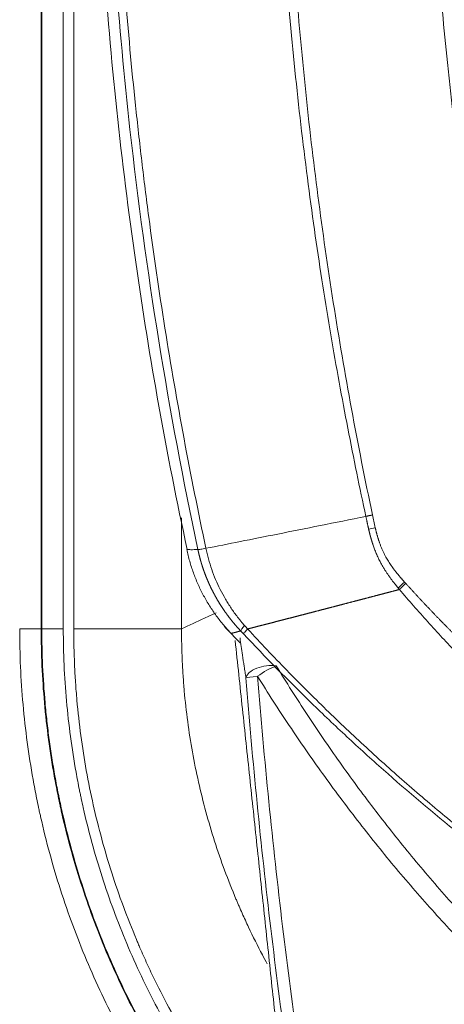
# Model space of a CAD drawing. Header units: millimetres. Extents: x 0 to 594, y 0 to 420.
# Tile 57 of 256: x 165.84 to 168.9, y 303.05 to 310.12. Entities that reach past the tile are written whole.
import ezdxf

# ---------------------------------------------------------------- set-up
doc = ezdxf.new("R2010")
doc.units = ezdxf.units.MM
doc.layers.add('1', color=7, linetype='Continuous', true_color=0xffffff)
doc.styles.add('Arial Unicode MS', font='txt')
doc.dimstyles.get("Standard").update_dxf_attribs({"dimtxt": 0.18, "dimasz": 0.18, "dimexe": 0.18, "dimexo": 0.0625, "dimgap": 0.09, "dimtad": 0, "dimtih": 1, "dimtoh": 1, "dimdec": 4, "dimzin": 0, "dimdsep": 46, "dimtxsty": 'Standard', "dimcen": 0.09, "dimadec": 0, "dimazin": 0, "dimtfac": 1, "dimtdec": 4, "dimtofl": 0, "dimtmove": 0, "dimatfit": 3, "dimfxl": 0, "dimtolj": 1, "dimtzin": 0, "dimarcsym": 0})

# ---------------------------------------------------------------- blocks, each defined once
blk = doc.blocks.new('_U7')
at = {"layer": '1', "color": 18, "lineweight": 13}
for p, q in [((142.2461, 334.5207), (158.2372, 334.5207)), ((156.2372, 334.5207), (156.2372, 246.0979)), ((142.2461, 295.1279), (158.2372, 295.1279)), ((156.2372, 246.0979), (161.2372, 246.0979))]:
    blk.add_line(p, q, dxfattribs=at)
at = {"layer": '1', "color": 18}
for points in [[(156.2372, 334.5207), (157.175, 331.0207), (155.2994, 331.0207)], [(156.2372, 295.1279), (155.2994, 298.6279), (157.175, 298.6279)]]:
    blk.add_solid(points, dxfattribs=at)
at = {"layer": '1', "color": 18, "linetype": 'Continuous', "lineweight": 13, "char_height": 2.5, "attachment_point": 7, "line_spacing_factor": 1.047437, "style": 'Arial Unicode MS'}
for s, insert in [('\\fArial Unicode MS|b0|i0;\\W1.0000;0.8', (162.8697, 244.2152)), ('\\fArial Unicode MS|b0|i0;\\W1.0000;CTRS', (169.9747, 244.2152)), ('\\fArial Unicode MS|b0|i0;\\W1.0000;FWD LIFTING POINTS ', (162.8697, 239.1709))]:
    blk.add_mtext(s, dxfattribs=dict(at, insert=insert))

msp = doc.modelspace()

# ---------------------------------------------------------------- linework, layer by layer
at = {"layer": '1', "color": 155, "linetype": 'Continuous', "lineweight": 13}
for p, q in [((166.2319, 305.7454), (166.2319, 336.6341)), ((165.9976, 334.1785), (165.9976, 305.7454)), ((166.0024, 305.7454), (166.0024, 334.1785)), ((166.1569, 334.1785), (166.1569, 305.7454)), ((167.0071, 306.5426), (167.0071, 305.7454)), ((165.8432, 305.7454), (165.9976, 305.7454)), ((165.9976, 305.7454), (166.0024, 305.7454)), ((166.0024, 305.7454), (166.1569, 305.7454)), ((167.0071, 305.7454), (166.2319, 305.7454))]:
    msp.add_line(p, q, dxfattribs=at)
for centre, major_axis, ratio, start_param, end_param in [((168.4645, 306.4888), (0.2433, 0.0573), 0.002018, 4.235202, 4.443626), ((168.6738, 306.0979), (0.1875, 0.1653), 0.123477, 1.804289, 2.073234), ((167.6134, 305.8993), (0.1811, 0.1723), 0.07967, 2.498492, 2.997856), ((167.6184, 305.4044), (-0.1481, -0.0236), 0.499684, 4.141909, 6.115442), ((167.6184, 305.4044), (0.1278, 0.0786), 0.241447, 0.849975, 1.944952), ((167.6184, 305.4044), (-0.1495, -0.0118), 0.03743, 5.154359, 6.137954)]:
    msp.add_ellipse(centre, major_axis=major_axis, ratio=ratio, start_param=start_param, end_param=end_param, dxfattribs=at)
at = {"layer": '1', "color": 155, "linetype": 'Continuous', "lineweight": 18}
for points, knots in [([(166.3694, 312.7632), (166.3686, 312.0312), (166.4192, 310.5671), (166.647, 308.4113), (166.9002, 307.0008), (167.0476, 306.3164)], [0, 0, 0, 0, 0.337563, 0.677154, 1, 1, 1, 1]), ([(168.3329, 306.5538), (168.1092, 306.5087), (167.696, 306.4258), (167.3395, 306.3551), (167.1826, 306.3242)], [0, 0, 0, 0, 0.514404, 1, 1, 1, 1]), ([(167.1826, 306.3242), (167.1754, 306.3229), (167.1686, 306.3217), (167.1563, 306.3196), (167.1507, 306.3186), (167.1409, 306.3171), (167.1367, 306.3165), (167.1298, 306.3156), (167.127, 306.3153), (167.1251, 306.3151)], [0, 0, 0, 0, 0.25, 0.25, 0.5, 0.5, 0.75, 0.75, 1, 1, 1, 1]), ([(168.5742, 306.0284), (168.5724, 306.0279), (168.5688, 306.0269), (168.5635, 306.0255), (168.5581, 306.0241), (168.5527, 306.0227), (168.5473, 306.0213), (168.5419, 306.0199), (168.5365, 306.0185), (168.5311, 306.017), (168.5257, 306.0156), (168.5203, 306.0142), (168.515, 306.0128), (168.5096, 306.0114), (168.5042, 306.01), (168.4988, 306.0086), (168.4934, 306.0072), (168.4881, 306.0058), (168.4827, 306.0043), (168.4773, 306.0029), (168.472, 306.0015), (168.4666, 306.0001), (168.4612, 305.9987), (168.4559, 305.9973), (168.4505, 305.9959), (168.4451, 305.9945), (168.4398, 305.9931), (168.4344, 305.9917), (168.4291, 305.9903), (168.4237, 305.9889), (168.4183, 305.9875), (168.413, 305.9861), (168.4076, 305.9847), (168.4023, 305.9833), (168.397, 305.9819), (168.3916, 305.9805), (168.3863, 305.9791), (168.3809, 305.9777), (168.3756, 305.9763), (168.3703, 305.9749), (168.3649, 305.9735), (168.3596, 305.9721), (168.3543, 305.9707), (168.3489, 305.9693), (168.3436, 305.9679), (168.3383, 305.9665), (168.333, 305.9652), (168.3277, 305.9638), (168.3224, 305.9624), (168.317, 305.961), (168.3117, 305.9596), (168.3064, 305.9582), (168.3011, 305.9568), (168.2958, 305.9554), (168.2905, 305.9541), (168.2852, 305.9527), (168.2799, 305.9513), (168.2747, 305.9499), (168.2694, 305.9485), (168.2641, 305.9471), (168.2588, 305.9458), (168.2535, 305.9444), (168.2483, 305.943), (168.243, 305.9416), (168.2377, 305.9403), (168.2324, 305.9389), (168.2272, 305.9375), (168.2219, 305.9361), (168.2167, 305.9348), (168.2114, 305.9334), (168.2062, 305.932), (168.2009, 305.9307), (168.1957, 305.9293), (168.1904, 305.9279), (168.1852, 305.9266), (168.18, 305.9252), (168.1747, 305.9238), (168.1695, 305.9225), (168.1643, 305.9211), (168.1591, 305.9197), (168.1538, 305.9184), (168.1486, 305.917), (168.1434, 305.9157), (168.1382, 305.9143), (168.133, 305.913), (168.1278, 305.9116), (168.1226, 305.9102), (168.1174, 305.9089), (168.1122, 305.9075), (168.1071, 305.9062), (168.1019, 305.9048), (168.0967, 305.9035), (168.0915, 305.9021), (168.0864, 305.9008), (168.0812, 305.8995), (168.076, 305.8981), (168.0709, 305.8968), (168.0657, 305.8954), (168.0606, 305.8941), (168.0554, 305.8928), (168.0503, 305.8914), (168.0452, 305.8901), (168.04, 305.8887), (168.0349, 305.8874), (168.0298, 305.8861), (168.0247, 305.8848), (168.0196, 305.8834), (168.0145, 305.8821), (168.0094, 305.8808), (168.0043, 305.8794), (167.9992, 305.8781), (167.9941, 305.8768), (167.989, 305.8755), (167.9839, 305.8742), (167.9788, 305.8728), (167.9738, 305.8715), (167.9687, 305.8702), (167.9636, 305.8689), (167.9586, 305.8676), (167.9535, 305.8663), (167.9485, 305.865), (167.9434, 305.8636), (167.9384, 305.8623), (167.9334, 305.861), (167.9283, 305.8597), (167.9233, 305.8584), (167.9183, 305.8571), (167.9133, 305.8558), (167.9083, 305.8545), (167.9033, 305.8532), (167.8983, 305.8519), (167.8933, 305.8506), (167.8883, 305.8493), (167.8833, 305.8481), (167.8783, 305.8468), (167.8734, 305.8455), (167.8684, 305.8442), (167.8634, 305.8429), (167.8585, 305.8416), (167.8535, 305.8403), (167.8486, 305.8391), (167.8437, 305.8378), (167.8387, 305.8365), (167.8338, 305.8352), (167.8289, 305.834), (167.824, 305.8327), (167.8191, 305.8314), (167.8142, 305.8302), (167.8093, 305.8289), (167.8044, 305.8276), (167.7995, 305.8264), (167.7946, 305.8251), (167.7897, 305.8238), (167.7849, 305.8226), (167.78, 305.8213), (167.7751, 305.8201), (167.7703, 305.8188), (167.7654, 305.8176), (167.7606, 305.8163), (167.7558, 305.8151), (167.751, 305.8138), (167.7461, 305.8126), (167.7413, 305.8113), (167.7365, 305.8101), (167.7317, 305.8088), (167.7269, 305.8076), (167.7221, 305.8064), (167.7173, 305.8051), (167.7126, 305.8039), (167.7078, 305.8027), (167.703, 305.8015), (167.6983, 305.8002), (167.6935, 305.799), (167.6888, 305.7978), (167.6841, 305.7966), (167.6793, 305.7953), (167.6746, 305.7941), (167.6699, 305.7929), (167.6652, 305.7917), (167.6605, 305.7905), (167.6558, 305.7893), (167.6511, 305.7881), (167.6464, 305.7869), (167.6417, 305.7857), (167.6371, 305.7845), (167.6324, 305.7833), (167.6278, 305.7821), (167.6231, 305.7809), (167.6185, 305.7797), (167.6138, 305.7785), (167.6092, 305.7773), (167.6046, 305.7761), (167.6, 305.7749), (167.5954, 305.7737), (167.5908, 305.7725), (167.5862, 305.7714), (167.5816, 305.7702), (167.577, 305.769), (167.5725, 305.7678), (167.5679, 305.7667), (167.5634, 305.7655), (167.5588, 305.7643), (167.5543, 305.7632), (167.5497, 305.762), (167.5452, 305.7608), (167.5407, 305.7597), (167.5362, 305.7585), (167.5317, 305.7574), (167.5272, 305.7562), (167.5227, 305.7551), (167.5183, 305.7539), (167.5138, 305.7528), (167.5093, 305.7516), (167.5049, 305.7505), (167.5004, 305.7494), (167.496, 305.7482), (167.4916, 305.7471), (167.4872, 305.746), (167.4842, 305.7452), (167.4828, 305.7448)], [0, 0, 0, 0, 0.004322, 0.008647, 0.012975, 0.017306, 0.02164, 0.025977, 0.030317, 0.03466, 0.039006, 0.043355, 0.047707, 0.052062, 0.056421, 0.060782, 0.065146, 0.069513, 0.073883, 0.078256, 0.082631, 0.08701, 0.091392, 0.095777, 0.100165, 0.104555, 0.108949, 0.113345, 0.117745, 0.122147, 0.126552, 0.130961, 0.135372, 0.139786, 0.144203, 0.148623, 0.153045, 0.157471, 0.161899, 0.166331, 0.170765, 0.175202, 0.179642, 0.184085, 0.18853, 0.192979, 0.19743, 0.201884, 0.206342, 0.210801, 0.215264, 0.21973, 0.224198, 0.228669, 0.233143, 0.23762, 0.242099, 0.246582, 0.251067, 0.255555, 0.260046, 0.264539, 0.269035, 0.273534, 0.278036, 0.282541, 0.287048, 0.291558, 0.29607, 0.300586, 0.305104, 0.309625, 0.314149, 0.318675, 0.323204, 0.327735, 0.33227, 0.336807, 0.341346, 0.345889, 0.350434, 0.354981, 0.359532, 0.364085, 0.36864, 0.373198, 0.377759, 0.382323, 0.386889, 0.391457, 0.396029, 0.400603, 0.405179, 0.409758, 0.41434, 0.418924, 0.42351, 0.4281, 0.432691, 0.437286, 0.441883, 0.446482, 0.451084, 0.455688, 0.460295, 0.464905, 0.469517, 0.474131, 0.478748, 0.483367, 0.487989, 0.492613, 0.497239, 0.501868, 0.506499, 0.511133, 0.515769, 0.520407, 0.525048, 0.529691, 0.534336, 0.538984, 0.543634, 0.548286, 0.552941, 0.557598, 0.562257, 0.566919, 0.571583, 0.576249, 0.580917, 0.585588, 0.590261, 0.594936, 0.599614, 0.604294, 0.608976, 0.613661, 0.618347, 0.623036, 0.627727, 0.632421, 0.637116, 0.641814, 0.646514, 0.651217, 0.655921, 0.660628, 0.665337, 0.670048, 0.674761, 0.679476, 0.684194, 0.688914, 0.693635, 0.698359, 0.703086, 0.707814, 0.712544, 0.717277, 0.722012, 0.726748, 0.731487, 0.736228, 0.740971, 0.745717, 0.750464, 0.755213, 0.759965, 0.764718, 0.769474, 0.774231, 0.778991, 0.783753, 0.788516, 0.793282, 0.79805, 0.802819, 0.807591, 0.812365, 0.81714, 0.821918, 0.826698, 0.831479, 0.836263, 0.841048, 0.845835, 0.850625, 0.855416, 0.860209, 0.865004, 0.869801, 0.8746, 0.8794, 0.884203, 0.889007, 0.893814, 0.898622, 0.903431, 0.908243, 0.913057, 0.917872, 0.922689, 0.927508, 0.932329, 0.937151, 0.941975, 0.946801, 0.951629, 0.956458, 0.96129, 0.966123, 0.970957, 0.975793, 0.980631, 0.985471, 0.990312, 0.995155, 1, 1, 1, 1]), ([(167.4522, 305.7098), (167.453, 305.7111), (167.4542, 305.7128), (167.4575, 305.7171), (167.4596, 305.7197), (167.4647, 305.7256), (167.4677, 305.7289), (167.4745, 305.7363), (167.4783, 305.7404), (167.4824, 305.7447)], [0, 0, 0, 0, 0.25, 0.25, 0.5, 0.5, 0.75, 0.75, 1, 1, 1, 1])]:
    msp.add_open_spline(points, degree=3, knots=knots, dxfattribs=at)
at = {"layer": '1', "color": 155, "linetype": 'Continuous', "lineweight": 13}
for points, knots in [([(167.125, 306.3152), (166.9133, 307.3075), (166.6283, 309.0632), (166.4696, 311.2214), (166.4489, 312.347), (166.4489, 312.7243), (166.4489, 312.7243)], [0, 0, 0, 0, 0.473715, 0.823762, 0.999975, 1, 1, 1, 1]), ([(166.5072, 312.7243), (166.5072, 312.4571), (166.5107, 312.1899), (166.5212, 311.7887), (166.5256, 311.6549), (166.5361, 311.387), (166.5669, 310.7165), (166.6198, 310.0441), (166.6904, 309.3738), (166.7054, 309.2399), (166.7372, 308.9723), (166.7876, 308.5713), (166.9235, 307.639), (167.071, 306.8473), (167.1826, 306.3242)], [0, 0, 0, 0, 0.125, 0.125, 0.1875, 0.1875, 0.25, 0.5, 0.5, 0.5625, 0.5625, 0.625, 0.75, 1, 1, 1, 1]), ([(168.3329, 306.5538), (168.2886, 306.7584), (168.2016, 307.1804), (168.0791, 307.8524), (167.967, 308.5636), (167.9011, 309.0642), (167.8407, 309.578), (167.8131, 309.8416), (167.7645, 310.3822), (167.7434, 310.6591), (167.7174, 311.0846), (167.7096, 311.2281), (167.6962, 311.5184), (167.6904, 311.6652), (167.6811, 311.9623), (167.6739, 312.2626), (167.6713, 312.5694), (167.6712, 312.7243)], [0, 0, 0, 0, 0.125, 0.25, 0.375, 0.5, 0.5, 0.625, 0.625, 0.75, 0.75, 0.8125, 0.8125, 0.875, 0.875, 0.9375, 1, 1, 1, 1]), ([(167.7403, 312.7243), (167.7396, 312.2064), (167.7523, 311.6883), (167.7851, 311.0425), (167.7925, 310.9134), (167.809, 310.6555), (167.8363, 310.2689), (167.8712, 309.8832), (167.9512, 309.1129), (168.0182, 308.6009), (168.1791, 307.5801), (168.2731, 307.0713), (168.3805, 306.5641)], [0, 0, 0, 0, 0.25, 0.25, 0.3125, 0.3125, 0.375, 0.5, 0.5, 0.75, 0.75, 1, 1, 1, 1]), ([(169.3726, 306.9378), (169.3223, 307.1755), (169.2752, 307.4138), (169.2091, 307.7721), (169.1772, 307.9515), (169.1471, 308.1312), (169.1274, 308.2511), (169.1178, 308.3111), (169.0705, 308.6111), (169.0358, 308.8515), (168.9885, 309.2129), (168.9661, 309.3937), (168.9453, 309.5748), (168.9319, 309.6955), (168.9254, 309.7559), (168.8939, 310.058), (168.8718, 310.2998), (168.834, 310.7838), (168.8182, 311.026), (168.793, 311.5107), (168.7835, 311.7532), (168.7709, 312.2385), (168.7678, 312.4813), (168.7678, 312.7243)], [0, 0, 0, 0, 0.125, 0.125, 0.1875, 0.21875, 0.21875, 0.25, 0.25, 0.375, 0.375, 0.4375, 0.46875, 0.46875, 0.5, 0.5, 0.625, 0.625, 0.75, 0.75, 0.875, 0.875, 1, 1, 1, 1]), ([(168.3528, 306.462), (168.3525, 306.4635), (168.3518, 306.4666), (168.3507, 306.4712), (168.3497, 306.4761), (168.3485, 306.4811), (168.3474, 306.4862), (168.3462, 306.4916), (168.3451, 306.4971), (168.3438, 306.5027), (168.3426, 306.5085), (168.3413, 306.5145), (168.34, 306.5207), (168.3386, 306.527), (168.3373, 306.5335), (168.3359, 306.5401), (168.3344, 306.5469), (168.3334, 306.5515), (168.3329, 306.5538)], [0, 0, 0, 0, 0.04915, 0.10008, 0.152791, 0.207283, 0.263557, 0.321612, 0.381447, 0.443063, 0.50646, 0.571635, 0.63859, 0.707322, 0.77783, 0.850114, 0.924171, 1, 1, 1, 1]), ([(168.4, 306.4731), (168.4006, 306.4706), (168.4017, 306.4657), (168.4035, 306.4584), (168.4052, 306.4512), (168.407, 306.4441), (168.4089, 306.437), (168.4108, 306.43), (168.4127, 306.4231), (168.4146, 306.4163), (168.4166, 306.4096), (168.4185, 306.4029), (168.4206, 306.3963), (168.4226, 306.3898), (168.4247, 306.3834), (168.4268, 306.3771), (168.4289, 306.3708), (168.4329, 306.3593), (168.4391, 306.3427), (168.4478, 306.3214), (168.4569, 306.3009), (168.4665, 306.281), (168.4789, 306.2575), (168.495, 306.2303), (168.5156, 306.1991), (168.5361, 306.1711), (168.5557, 306.1462), (168.5685, 306.1306), (168.5768, 306.1209), (168.5798, 306.1172), (168.583, 306.1136), (168.5862, 306.1098), (168.5895, 306.1061), (168.5928, 306.1022), (168.5963, 306.0983), (168.5997, 306.0944), (168.6033, 306.0904), (168.6069, 306.0863), (168.6094, 306.0836), (168.6106, 306.0822)], [0, 0, 0, 0, 0.016788, 0.03342, 0.049895, 0.066214, 0.082378, 0.098387, 0.114243, 0.129945, 0.145494, 0.160892, 0.176138, 0.191234, 0.20618, 0.220977, 0.235626, 0.250128, 0.302112, 0.353052, 0.402995, 0.451995, 0.500106, 0.579459, 0.662708, 0.750043, 0.810583, 0.87486, 0.88527, 0.895873, 0.906669, 0.917658, 0.928841, 0.940217, 0.951787, 0.96355, 0.975507, 0.987657, 1, 1, 1, 1]), ([(168.5656, 306.0386), (168.5651, 306.0393), (168.5637, 306.0409), (168.5616, 306.0435), (168.5591, 306.0466), (168.5561, 306.0502), (168.5528, 306.0543), (168.5491, 306.0588), (168.545, 306.0639), (168.5406, 306.0695), (168.5357, 306.0756), (168.5306, 306.0822), (168.5251, 306.0894), (168.5192, 306.0971), (168.513, 306.1053), (168.5066, 306.1141), (168.4998, 306.1235), (168.4914, 306.1354), (168.4813, 306.1504), (168.4694, 306.1689), (168.4569, 306.1893), (168.444, 306.2117), (168.4325, 306.2334), (168.4227, 306.2533), (168.4147, 306.2706), (168.4075, 306.2871), (168.4011, 306.303), (168.3952, 306.3181), (168.39, 306.3325), (168.3865, 306.3426), (168.3845, 306.3486), (168.3837, 306.3508), (168.383, 306.353), (168.3822, 306.3554), (168.3814, 306.3578), (168.3806, 306.3602), (168.3798, 306.3628), (168.3789, 306.3654), (168.3781, 306.368), (168.3772, 306.3708), (168.3763, 306.3736), (168.3755, 306.3765), (168.3746, 306.3794), (168.3736, 306.3824), (168.3727, 306.3855), (168.3718, 306.3887), (168.3708, 306.3919), (168.3699, 306.3952), (168.3689, 306.3986), (168.368, 306.402), (168.367, 306.4055), (168.366, 306.4091), (168.365, 306.4127), (168.364, 306.4165), (168.363, 306.4203), (168.362, 306.4241), (168.361, 306.428), (168.36, 306.4321), (168.359, 306.4361), (168.358, 306.4403), (168.357, 306.4445), (168.3559, 306.4488), (168.3549, 306.4531), (168.3539, 306.4575), (168.3532, 306.4605), (168.3528, 306.462)], [0, 0, 0, 0, 0.005767, 0.012847, 0.021239, 0.030945, 0.041963, 0.054296, 0.067941, 0.0829, 0.099173, 0.116759, 0.135659, 0.155874, 0.177404, 0.200251, 0.224417, 0.249906, 0.29178, 0.337708, 0.387686, 0.44171, 0.499776, 0.541234, 0.580782, 0.61842, 0.654148, 0.687962, 0.719856, 0.749825, 0.754506, 0.759333, 0.764305, 0.769422, 0.774684, 0.780092, 0.785645, 0.791343, 0.797187, 0.803176, 0.80931, 0.815589, 0.822013, 0.828583, 0.835298, 0.842157, 0.849162, 0.856312, 0.863606, 0.871045, 0.878629, 0.886358, 0.894231, 0.902248, 0.91041, 0.918716, 0.927168, 0.935764, 0.944505, 0.953391, 0.962423, 0.971599, 0.980921, 0.990388, 1, 1, 1, 1]), ([(167.0442, 306.3161), (167.0448, 306.3158), (167.0461, 306.3155), (167.0529, 306.3148), (167.0618, 306.3146), (167.0875, 306.3145), (167.1044, 306.3147), (167.125, 306.3152)], [0, 0, 0, 0, 0.17995, 0.17995, 0.589975, 0.589975, 1, 1, 1, 1]), ([(167.4322, 305.7308), (167.4312, 305.7319), (167.4291, 305.7341), (167.426, 305.7374), (167.4229, 305.7408), (167.4199, 305.7441), (167.4168, 305.7474), (167.4138, 305.7508), (167.4108, 305.7541), (167.4078, 305.7575), (167.4048, 305.7609), (167.4019, 305.7642), (167.3989, 305.7676), (167.396, 305.771), (167.393, 305.7744), (167.3901, 305.7778), (167.3872, 305.7813), (167.3843, 305.7847), (167.3815, 305.7881), (167.3786, 305.7916), (167.3758, 305.795), (167.373, 305.7985), (167.3702, 305.8019), (167.3674, 305.8054), (167.3646, 305.8089), (167.3618, 305.8124), (167.3591, 305.8158), (167.3563, 305.8193), (167.3536, 305.8229), (167.3509, 305.8264), (167.3482, 305.8299), (167.3455, 305.8334), (167.3429, 305.8369), (167.3402, 305.8405), (167.3376, 305.844), (167.335, 305.8476), (167.3324, 305.8511), (167.3298, 305.8547), (167.3272, 305.8582), (167.3247, 305.8618), (167.3221, 305.8654), (167.3196, 305.869), (167.3171, 305.8726), (167.3146, 305.8762), (167.3121, 305.8798), (167.3096, 305.8834), (167.3072, 305.887), (167.3048, 305.8906), (167.3023, 305.8942), (167.2999, 305.8978), (167.2976, 305.9015), (167.2952, 305.9051), (167.2928, 305.9087), (167.2905, 305.9124), (167.2882, 305.916), (167.2858, 305.9197), (167.2835, 305.9233), (167.2813, 305.927), (167.279, 305.9306), (167.2767, 305.9343), (167.2745, 305.938), (167.2723, 305.9416), (167.2701, 305.9453), (167.2679, 305.949), (167.2657, 305.9527), (167.2636, 305.9563), (167.2614, 305.96), (167.2593, 305.9637), (167.2572, 305.9674), (167.2551, 305.9711), (167.253, 305.9748), (167.251, 305.9785), (167.2489, 305.9822), (167.2469, 305.9859), (167.2448, 305.9896), (167.2428, 305.9933), (167.2409, 305.9971), (167.2389, 306.0008), (167.2369, 306.0045), (167.235, 306.0082), (167.2331, 306.0119), (167.2311, 306.0157), (167.2292, 306.0194), (167.2274, 306.0231), (167.2255, 306.0268), (167.2237, 306.0306), (167.2218, 306.0343), (167.22, 306.038), (167.2182, 306.0417), (167.2164, 306.0455), (167.2146, 306.0492), (167.2129, 306.0529), (167.2111, 306.0567), (167.2094, 306.0604), (167.2077, 306.0642), (167.206, 306.0679), (167.2043, 306.0716), (167.2026, 306.0754), (167.201, 306.0791), (167.1993, 306.0828), (167.1977, 306.0866), (167.1961, 306.0903), (167.1945, 306.094), (167.1929, 306.0978), (167.1914, 306.1015), (167.1898, 306.1053), (167.1883, 306.109), (167.1868, 306.1127), (167.1853, 306.1165), (167.1838, 306.1202), (167.1823, 306.1239), (167.1808, 306.1277), (167.1794, 306.1314), (167.178, 306.1351), (167.1765, 306.1389), (167.1751, 306.1426), (167.1738, 306.1463), (167.1724, 306.15), (167.171, 306.1538), (167.1697, 306.1575), (167.1684, 306.1612), (167.167, 306.1649), (167.1657, 306.1686), (167.1645, 306.1724), (167.1632, 306.1761), (167.1619, 306.1798), (167.1607, 306.1835), (167.1594, 306.1872), (167.1582, 306.1909), (167.157, 306.1946), (167.1558, 306.1983), (167.1547, 306.202), (167.1535, 306.2057), (167.1524, 306.2094), (167.1512, 306.2131), (167.1501, 306.2168), (167.149, 306.2205), (167.1479, 306.2241), (167.1469, 306.2278), (167.1458, 306.2315), (167.1447, 306.2352), (167.1437, 306.2388), (167.1427, 306.2425), (167.1417, 306.2462), (167.1407, 306.2498), (167.1397, 306.2535), (167.1387, 306.2572), (167.1378, 306.2608), (167.1368, 306.2645), (167.1359, 306.2681), (167.135, 306.2717), (167.1341, 306.2754), (167.1332, 306.279), (167.1323, 306.2826), (167.1315, 306.2863), (167.1306, 306.2899), (167.1298, 306.2935), (167.129, 306.2971), (167.1282, 306.3007), (167.1274, 306.3043), (167.1266, 306.3079), (167.1258, 306.3115), (167.1253, 306.3139), (167.1251, 306.3151)], [0, 0, 0, 0, 0.006775, 0.013545, 0.020311, 0.027072, 0.033828, 0.04058, 0.047327, 0.054069, 0.060806, 0.067538, 0.074265, 0.080988, 0.087705, 0.094417, 0.101124, 0.107826, 0.114523, 0.121214, 0.1279, 0.13458, 0.141255, 0.147924, 0.154588, 0.161246, 0.167899, 0.174545, 0.181186, 0.187821, 0.19445, 0.201073, 0.20769, 0.214301, 0.220906, 0.227504, 0.234096, 0.240682, 0.247261, 0.253834, 0.2604, 0.26696, 0.273513, 0.280059, 0.286599, 0.293132, 0.299658, 0.306177, 0.312689, 0.319194, 0.325692, 0.332183, 0.338667, 0.345143, 0.351613, 0.358075, 0.364531, 0.370978, 0.377419, 0.383852, 0.390277, 0.396695, 0.403106, 0.409509, 0.415904, 0.422291, 0.428671, 0.435043, 0.441408, 0.447764, 0.454113, 0.460453, 0.466786, 0.473111, 0.479427, 0.485736, 0.492036, 0.498328, 0.504612, 0.510888, 0.517156, 0.523415, 0.529666, 0.535908, 0.542142, 0.548368, 0.554585, 0.560793, 0.566993, 0.573184, 0.579367, 0.585541, 0.591706, 0.597863, 0.60401, 0.610149, 0.61628, 0.622401, 0.628513, 0.634616, 0.640711, 0.646796, 0.652873, 0.65894, 0.664998, 0.671047, 0.677087, 0.683118, 0.68914, 0.695152, 0.701155, 0.707149, 0.713134, 0.719109, 0.725075, 0.731031, 0.736978, 0.742916, 0.748844, 0.754763, 0.760672, 0.766571, 0.772461, 0.778342, 0.784212, 0.790074, 0.795925, 0.801767, 0.807599, 0.813422, 0.819234, 0.825037, 0.830831, 0.836614, 0.842388, 0.848152, 0.853905, 0.85965, 0.865384, 0.871108, 0.876822, 0.882527, 0.888221, 0.893906, 0.89958, 0.905245, 0.910899, 0.916544, 0.922178, 0.927803, 0.933417, 0.939022, 0.944616, 0.9502, 0.955774, 0.961338, 0.966891, 0.972435, 0.977968, 0.983491, 0.989005, 0.994507, 1, 1, 1, 1]), ([(167.1826, 306.3242), (167.1882, 306.2987), (167.1943, 306.2732), (167.2081, 306.2228), (167.2158, 306.1979), (167.233, 306.1485), (167.2423, 306.1241), (167.2626, 306.0759), (167.2735, 306.0522), (167.2969, 306.0055), (167.3093, 305.9825), (167.3358, 305.9374), (167.3497, 305.9154), (167.3716, 305.8829), (167.3791, 305.8722), (167.3944, 305.851), (167.4061, 305.8353), (167.4182, 305.82), (167.4264, 305.8098), (167.4305, 305.8048), (167.4431, 305.7897), (167.4516, 305.7799), (167.4602, 305.7701)], [0, 0, 0, 0, 0.125, 0.125, 0.25, 0.25, 0.375, 0.375, 0.5, 0.5, 0.625, 0.625, 0.75, 0.75, 0.8125, 0.8125, 0.875, 0.90625, 0.90625, 0.9375, 0.9375, 1, 1, 1, 1]), ([(168.6194, 306.0724), (168.6242, 306.0672), (168.6337, 306.0566), (168.6481, 306.0408), (168.6625, 306.0251), (168.6769, 306.0094), (168.6914, 305.9937), (168.7058, 305.9781), (168.7203, 305.9626), (168.7348, 305.947), (168.7494, 305.9315), (168.7639, 305.9161), (168.7785, 305.9007), (168.7931, 305.8853), (168.8077, 305.87), (168.8224, 305.8547), (168.8371, 305.8394), (168.8517, 305.8242), (168.8665, 305.809), (168.8812, 305.7939), (168.896, 305.7788), (168.9107, 305.7637), (168.9255, 305.7487), (168.9404, 305.7337), (168.9552, 305.7188), (168.9701, 305.7039), (168.985, 305.689), (168.9999, 305.6742), (169.0149, 305.6594), (169.0298, 305.6446), (169.0448, 305.6299), (169.0599, 305.6152), (169.0749, 305.6006), (169.09, 305.586), (169.105, 305.5714), (169.1202, 305.5569), (169.1353, 305.5424), (169.1505, 305.528), (169.1656, 305.5135), (169.1808, 305.4992), (169.1961, 305.4848), (169.2113, 305.4705), (169.2266, 305.4563), (169.2419, 305.442), (169.2573, 305.4278), (169.2726, 305.4137), (169.288, 305.3995), (169.3034, 305.3854), (169.3188, 305.3714), (169.3343, 305.3574), (169.3498, 305.3434), (169.3653, 305.3294), (169.3808, 305.3155), (169.3964, 305.3016), (169.412, 305.2878), (169.4276, 305.274), (169.4432, 305.2602), (169.4589, 305.2465), (169.4745, 305.2328), (169.4903, 305.2191), (169.506, 305.2054), (169.5218, 305.1918), (169.5376, 305.1783), (169.5534, 305.1647), (169.5692, 305.1512), (169.5851, 305.1377), (169.601, 305.1243), (169.6169, 305.1109), (169.6329, 305.0975), (169.6489, 305.0842), (169.6649, 305.0709), (169.6809, 305.0576), (169.697, 305.0443), (169.7131, 305.0311), (169.7292, 305.0179), (169.7454, 305.0048), (169.7616, 304.9917), (169.7778, 304.9786), (169.794, 304.9655), (169.8103, 304.9525), (169.8266, 304.9395), (169.8429, 304.9265), (169.8593, 304.9136), (169.8756, 304.9007), (169.892, 304.8878), (169.9085, 304.8749), (169.925, 304.8621), (169.9415, 304.8493), (169.958, 304.8366), (169.9746, 304.8238), (169.9912, 304.8111), (170.0078, 304.7985), (170.0244, 304.7858), (170.0411, 304.7732), (170.0579, 304.7606), (170.0746, 304.748), (170.0914, 304.7355), (170.1082, 304.723), (170.1251, 304.7105), (170.1419, 304.6981), (170.1588, 304.6856), (170.1758, 304.6733), (170.1928, 304.6609), (170.2098, 304.6485), (170.2268, 304.6362), (170.2439, 304.6239), (170.261, 304.6117), (170.2781, 304.5994), (170.3412, 304.5545), (170.4506, 304.4783), (170.6075, 304.3731), (170.7653, 304.2714), (170.9241, 304.1728), (171.0842, 304.0774), (171.195, 304.014), (171.2554, 303.9801), (171.2648, 303.9748), (171.2743, 303.9695), (171.2837, 303.9643), (171.2932, 303.959), (171.3026, 303.9538), (171.3121, 303.9485), (171.3216, 303.9433), (171.331, 303.9381), (171.3405, 303.9329), (171.3499, 303.9277), (171.3594, 303.9226), (171.3688, 303.9174), (171.3783, 303.9123), (171.3877, 303.9071), (171.3972, 303.902), (171.4066, 303.8969), (171.416, 303.8918), (171.4255, 303.8868), (171.4349, 303.8817), (171.4444, 303.8766), (171.4538, 303.8716), (171.4633, 303.8666), (171.4727, 303.8615), (171.4822, 303.8565), (171.4916, 303.8515), (171.5011, 303.8466), (171.5105, 303.8416), (171.5199, 303.8366), (171.5294, 303.8317), (171.5388, 303.8268), (171.5483, 303.8218), (171.5577, 303.8169), (171.5672, 303.812), (171.5766, 303.8071), (171.586, 303.8023), (171.5955, 303.7974), (171.6049, 303.7926), (171.6144, 303.7877), (171.6238, 303.7829), (171.6333, 303.7781), (171.6427, 303.7733), (171.6522, 303.7685), (171.6616, 303.7637), (171.671, 303.7589), (171.6805, 303.7542), (171.6899, 303.7494), (171.6994, 303.7447), (171.7088, 303.74), (171.7183, 303.7352), (171.7277, 303.7305), (171.7372, 303.7259), (171.7466, 303.7212), (171.7561, 303.7165), (171.7655, 303.7119), (171.775, 303.7072), (171.7844, 303.7026), (171.7939, 303.698), (171.8033, 303.6934), (171.8128, 303.6888), (171.8222, 303.6842), (171.8317, 303.6796), (171.8411, 303.675), (171.8506, 303.6705), (171.86, 303.6659), (171.8695, 303.6614), (171.8789, 303.6569), (171.8884, 303.6524), (171.8979, 303.6479), (171.9073, 303.6434), (171.9168, 303.6389), (171.9262, 303.6344), (171.9357, 303.63), (171.9452, 303.6255), (171.9546, 303.6211), (171.9641, 303.6167), (171.9736, 303.6122), (171.983, 303.6078), (171.9925, 303.6035), (172.002, 303.5991), (172.0114, 303.5947), (172.0209, 303.5903), (172.0304, 303.586), (172.0399, 303.5816), (172.0493, 303.5773), (172.0588, 303.573), (172.0683, 303.5687), (172.0778, 303.5644), (172.0873, 303.5601), (172.0967, 303.5558), (172.1062, 303.5516), (172.1157, 303.5473), (172.1252, 303.5431), (172.1347, 303.5388), (172.1442, 303.5346), (172.1537, 303.5304), (172.1632, 303.5262), (172.1727, 303.522), (172.1822, 303.5178), (172.1916, 303.5136), (172.2011, 303.5094), (172.2106, 303.5053), (172.2202, 303.5011), (172.2297, 303.497), (172.2392, 303.4929), (172.2487, 303.4888), (172.255, 303.486), (172.2582, 303.4846)], [0, 0, 0, 0, 0.004765, 0.009527, 0.014285, 0.01904, 0.023792, 0.02854, 0.033286, 0.038028, 0.042767, 0.047503, 0.052236, 0.056966, 0.061693, 0.066418, 0.071139, 0.075858, 0.080574, 0.085287, 0.089997, 0.094705, 0.099411, 0.104113, 0.108814, 0.113511, 0.118207, 0.1229, 0.12759, 0.132279, 0.136965, 0.141649, 0.146331, 0.151011, 0.155688, 0.160364, 0.165038, 0.16971, 0.17438, 0.179048, 0.183715, 0.18838, 0.193043, 0.197704, 0.202365, 0.207023, 0.21168, 0.216336, 0.220991, 0.225644, 0.230296, 0.234947, 0.239597, 0.244245, 0.248893, 0.25354, 0.258186, 0.262831, 0.267475, 0.272119, 0.276762, 0.281404, 0.286046, 0.290687, 0.295328, 0.299969, 0.304609, 0.309249, 0.313889, 0.318528, 0.323168, 0.327808, 0.332447, 0.337087, 0.341727, 0.346367, 0.351008, 0.355649, 0.36029, 0.364932, 0.369575, 0.374218, 0.378862, 0.383506, 0.388152, 0.392798, 0.397445, 0.402093, 0.406743, 0.411393, 0.416045, 0.420698, 0.425353, 0.430009, 0.434666, 0.439325, 0.443986, 0.448648, 0.453312, 0.457978, 0.462646, 0.467316, 0.471988, 0.476662, 0.481338, 0.486017, 0.490698, 0.495381, 0.500067, 0.542335, 0.58427, 0.62593, 0.667377, 0.708671, 0.749875, 0.752278, 0.754679, 0.757079, 0.759477, 0.761873, 0.764268, 0.766661, 0.769053, 0.771443, 0.773832, 0.776219, 0.778605, 0.780989, 0.783371, 0.785753, 0.788132, 0.790511, 0.792888, 0.795263, 0.797637, 0.80001, 0.802381, 0.804751, 0.807119, 0.809486, 0.811852, 0.814217, 0.81658, 0.818941, 0.821302, 0.823661, 0.826019, 0.828376, 0.830731, 0.833085, 0.835438, 0.83779, 0.84014, 0.84249, 0.844838, 0.847184, 0.84953, 0.851875, 0.854218, 0.85656, 0.858902, 0.861242, 0.86358, 0.865918, 0.868255, 0.870591, 0.872925, 0.875259, 0.877591, 0.879923, 0.882253, 0.884583, 0.886911, 0.889239, 0.891565, 0.893891, 0.896215, 0.898539, 0.900861, 0.903183, 0.905504, 0.907824, 0.910143, 0.912461, 0.914778, 0.917095, 0.919411, 0.921725, 0.924039, 0.926352, 0.928665, 0.930976, 0.933287, 0.935597, 0.937906, 0.940214, 0.942522, 0.944829, 0.947135, 0.94944, 0.951745, 0.954049, 0.956353, 0.958655, 0.960957, 0.963259, 0.965559, 0.96786, 0.970159, 0.972458, 0.974756, 0.977054, 0.979351, 0.981647, 0.983943, 0.986239, 0.988534, 0.990828, 0.993122, 0.995415, 0.997708, 1, 1, 1, 1]), ([(172.1995, 303.3518), (172.0438, 303.4185), (171.8874, 303.4903), (171.6521, 303.6062), (171.5736, 303.6462), (171.4166, 303.7289), (171.3381, 303.7716), (171.1027, 303.9039), (170.9459, 303.9977), (170.6338, 304.1967), (170.4785, 304.302), (170.2474, 304.4685), (170.094, 304.5824), (169.8663, 304.7621), (169.6413, 304.9506), (169.4935, 305.0822), (169.3468, 305.2167), (169.2741, 305.2855), (169.13, 305.426), (168.9873, 305.5694), (168.7778, 305.7936), (168.6415, 305.9491), (168.5742, 306.0283)], [0, 0, 0, 0, 0.125, 0.125, 0.1875, 0.1875, 0.25, 0.25, 0.375, 0.375, 0.5, 0.5, 0.5625, 0.625, 0.6875, 0.75, 0.75, 0.8125, 0.8125, 0.875, 0.9375, 1, 1, 1, 1]), ([(167.0071, 305.7454), (167.0623, 305.7709), (167.1175, 305.7967), (167.2002, 305.8356), (167.2278, 305.8487), (167.2554, 305.8618)], [0, 0, 0, 0, 0.66675, 0.66675, 1, 1, 1, 1]), ([(167.9698, 301.1031), (167.9403, 301.1285), (167.8431, 301.2139), (167.7489, 301.3021), (167.6202, 301.4281), (167.5574, 301.4925), (167.4346, 301.6237), (167.3747, 301.6906), (167.1994, 301.8953), (167.0885, 302.0369), (166.9312, 302.2573), (166.8803, 302.332), (166.8062, 302.4462), (166.7819, 302.4846), (166.752, 302.5331), (166.746, 302.5428), (166.7342, 302.5622), (166.7165, 302.5914), (166.699, 302.6207), (166.5955, 302.797), (166.511, 302.9566), (166.3955, 303.2006), (166.3588, 303.2827), (166.289, 303.4483), (166.256, 303.5318), (166.1623, 303.7846), (166.1071, 303.9561), (166.0357, 304.2178), (166.0138, 304.3058), (165.9913, 304.4057), (165.9888, 304.4168), (165.9839, 304.439), (165.9815, 304.4501), (165.9744, 304.4836), (165.9604, 304.5504), (165.9477, 304.6174), (165.9236, 304.7515), (165.9096, 304.8412), (165.8855, 305.0209), (165.8654, 305.201), (165.8473, 305.4725), (165.8432, 305.6543), (165.8432, 305.7454)], [0, 0, 0, 0, 0.02208, 0.07355, 0.07355, 0.125019, 0.125019, 0.176489, 0.176489, 0.279428, 0.279428, 0.330897, 0.330897, 0.356632, 0.356632, 0.363066, 0.363066, 0.369499, 0.382367, 0.382367, 0.485305, 0.485305, 0.536775, 0.536775, 0.588244, 0.588244, 0.691183, 0.691183, 0.742653, 0.742653, 0.749086, 0.749086, 0.75552, 0.75552, 0.768387, 0.794122, 0.794122, 0.845592, 0.845592, 0.897061, 0.948531, 1, 1, 1, 1]), ([(165.9976, 305.7454), (165.9976, 305.6566), (166.0016, 305.4792), (166.0193, 305.2145), (166.0389, 305.0388), (166.0623, 304.8635), (166.076, 304.7761), (166.0995, 304.6453), (166.1078, 304.6017), (166.121, 304.5365), (166.1255, 304.5147), (166.1325, 304.4822), (166.1348, 304.4713), (166.1396, 304.4496), (166.1613, 304.3521), (166.1853, 304.2556), (166.255, 304.0003), (166.3087, 303.8331), (166.4001, 303.5865), (166.4323, 303.505), (166.5003, 303.3435), (166.5361, 303.2635), (166.6488, 303.0255), (166.7311, 302.8698), (166.8321, 302.6979), (166.8434, 302.6788), (166.8605, 302.6503), (166.8663, 302.6408), (166.8779, 302.6218), (166.8837, 302.6124), (166.9128, 302.5651), (166.9839, 302.4528), (167.0584, 302.3433), (167.2118, 302.1284), (167.3199, 301.9902), (167.4908, 301.7906), (167.5492, 301.7253), (167.669, 301.5973), (167.7302, 301.5346), (167.8256, 301.4411), (167.8587, 301.4095), (167.8921, 301.3782)], [0, 0, 0, 0, 0.053996, 0.107991, 0.161987, 0.161987, 0.215983, 0.215983, 0.242981, 0.242981, 0.256479, 0.256479, 0.263229, 0.263229, 0.269978, 0.323974, 0.323974, 0.431965, 0.431965, 0.485961, 0.485961, 0.539957, 0.539957, 0.647948, 0.647948, 0.661447, 0.661447, 0.668197, 0.668197, 0.674946, 0.674946, 0.701944, 0.75594, 0.75594, 0.863931, 0.863931, 0.917927, 0.917927, 0.971922, 0.971922, 1, 1, 1, 1]), ([(167.8916, 301.3846), (167.8603, 301.414), (167.8293, 301.4436), (167.7359, 301.5351), (167.6746, 301.5978), (167.5548, 301.7258), (167.4964, 301.791), (167.3255, 301.9904), (167.2174, 302.1283), (167.0642, 302.3429), (166.9898, 302.4521), (166.907, 302.5828), (166.8724, 302.6396), (166.8552, 302.6681), (166.8495, 302.6776), (166.8381, 302.6967), (166.8325, 302.7062), (166.7369, 302.8687), (166.6545, 303.0245), (166.5416, 303.2625), (166.5059, 303.3425), (166.4378, 303.5039), (166.4056, 303.5853), (166.3142, 303.8316), (166.2604, 303.9986), (166.1908, 304.2534), (166.1694, 304.339), (166.145, 304.4469), (166.1379, 304.4794), (166.131, 304.5119), (166.1265, 304.5337), (166.1242, 304.5445), (166.1132, 304.5989), (166.1048, 304.6425), (166.0813, 304.7736), (166.0675, 304.8612), (166.0527, 304.9712), (166.0499, 304.9933), (166.0445, 305.0373), (166.0419, 305.0594), (166.0345, 305.1256), (166.0301, 305.1697), (166.0182, 305.3022), (166.0064, 305.4792), (166.0024, 305.6566), (166.0024, 305.7454)], [0, 0, 0, 0, 0.026369, 0.026369, 0.08046, 0.08046, 0.13455, 0.13455, 0.242732, 0.242732, 0.296822, 0.323867, 0.33739, 0.33739, 0.344151, 0.344151, 0.350913, 0.350913, 0.459094, 0.459094, 0.513185, 0.513185, 0.567275, 0.567275, 0.675456, 0.675456, 0.729547, 0.729547, 0.74307, 0.749831, 0.749831, 0.756592, 0.756592, 0.783638, 0.783638, 0.837728, 0.837728, 0.851251, 0.851251, 0.864773, 0.864773, 0.891819, 0.891819, 0.945909, 1, 1, 1, 1]), ([(166.1569, 305.7454), (166.1569, 305.6588), (166.1607, 305.4859), (166.178, 305.2278), (166.1971, 305.0565), (166.22, 304.8855), (166.2333, 304.8002), (166.2562, 304.6726), (166.2643, 304.6301), (166.2751, 304.577), (166.2773, 304.5664), (166.2817, 304.5453), (166.2884, 304.5135), (166.3139, 304.3974), (166.3399, 304.293), (166.4077, 304.0445), (166.4601, 303.8817), (166.5491, 303.6414), (166.5805, 303.562), (166.6468, 303.4046), (166.6817, 303.3265), (166.7917, 303.0944), (166.8721, 302.9424), (166.9652, 302.7839), (166.9707, 302.7746), (166.9817, 302.756), (166.9873, 302.7467), (167.0041, 302.7189), (167.0378, 302.6635), (167.1186, 302.536), (167.2878, 302.2874), (167.4458, 302.0856), (167.6124, 301.8911), (167.6694, 301.8275), (167.7574, 301.7334), (167.7874, 301.702), (167.8178, 301.671)], [0, 0, 0, 0, 0.057118, 0.114237, 0.171355, 0.171355, 0.228474, 0.228474, 0.257033, 0.257033, 0.264172, 0.264172, 0.271312, 0.285592, 0.34271, 0.34271, 0.456947, 0.456947, 0.514065, 0.514065, 0.571184, 0.571184, 0.685421, 0.685421, 0.69256, 0.69256, 0.6997, 0.6997, 0.71398, 0.742539, 0.799657, 0.913894, 0.913894, 0.971012, 0.971012, 1, 1, 1, 1]), ([(167.7971, 301.8009), (167.7931, 301.8051), (167.7891, 301.8094), (167.7705, 301.8292), (167.756, 301.8449), (167.7271, 301.8764), (167.684, 301.924), (167.6419, 301.9721), (167.5588, 302.0691), (167.4513, 302.2006), (167.2994, 302.4039), (167.1569, 302.6133), (167.0238, 302.8287), (166.9001, 303.0502), (166.8239, 303.2019), (166.7691, 303.3173), (166.7424, 303.3753), (166.7165, 303.434), (166.7037, 303.4634), (166.6995, 303.4732), (166.6911, 303.4929), (166.6535, 303.5815), (166.6183, 303.6707), (166.5593, 303.8302), (166.5041, 303.9905), (166.4321, 304.2336), (166.371, 304.4794), (166.3207, 304.7277), (166.2945, 304.895), (166.2719, 305.0632), (166.2624, 305.1478), (166.2529, 305.254), (166.2511, 305.2753), (166.2478, 305.3179), (166.2462, 305.3392), (166.2419, 305.4033), (166.2396, 305.446), (166.2338, 305.5743), (166.2319, 305.6598), (166.2319, 305.7454)], [0, 0, 0, 0, 0.003984, 0.003984, 0.018631, 0.018631, 0.033279, 0.062573, 0.062573, 0.121162, 0.179752, 0.238341, 0.29693, 0.355519, 0.414108, 0.414108, 0.443403, 0.45805, 0.45805, 0.465374, 0.465374, 0.472697, 0.531287, 0.531287, 0.589876, 0.648465, 0.707054, 0.765643, 0.824232, 0.824232, 0.882822, 0.882822, 0.897469, 0.897469, 0.912116, 0.912116, 0.941411, 0.941411, 1, 1, 1, 1]), ([(167.0071, 305.7454), (167.0071, 305.671), (167.0087, 305.5966), (167.0137, 305.4851), (167.0157, 305.4479), (167.0195, 305.3922), (167.0208, 305.3736), (167.0237, 305.3366), (167.0252, 305.3181), (167.0335, 305.2257), (167.0417, 305.1522), (167.0613, 305.0059), (167.0841, 304.8604), (167.1278, 304.6445), (167.1809, 304.4308), (167.2434, 304.2193), (167.2915, 304.0799), (167.3427, 303.9413), (167.3699, 303.8723), (167.4024, 303.7952), (167.406, 303.7866), (167.4133, 303.7695), (167.417, 303.761), (167.4281, 303.7354), (167.4506, 303.6844), (167.4738, 303.6339), (167.5214, 303.5336), (167.5656, 303.4455), (167.6123, 303.359), (167.6241, 303.3374)], [0, 0, 0, 0, 0.088222, 0.088222, 0.132333, 0.132333, 0.154389, 0.154389, 0.176445, 0.176445, 0.264667, 0.264667, 0.352889, 0.441112, 0.529334, 0.617556, 0.705779, 0.705779, 0.794001, 0.794001, 0.805029, 0.805029, 0.816056, 0.816056, 0.838112, 0.882223, 0.882223, 0.970446, 1, 1, 1, 1]), ([(167.4322, 305.7308), (167.4314, 305.7306), (167.4297, 305.7301), (167.4273, 305.7294), (167.425, 305.7288), (167.4226, 305.7281), (167.4204, 305.7274), (167.4181, 305.7268), (167.4159, 305.7262), (167.4137, 305.7256), (167.4116, 305.725), (167.4095, 305.7244), (167.4075, 305.7238), (167.4055, 305.7233), (167.4035, 305.7227), (167.4016, 305.7222), (167.3997, 305.7217), (167.3978, 305.7212), (167.396, 305.7207), (167.3943, 305.7203), (167.3926, 305.7198), (167.3909, 305.7194), (167.3893, 305.719), (167.3877, 305.7186), (167.3862, 305.7182), (167.3847, 305.7179), (167.3832, 305.7175), (167.3818, 305.7172), (167.3804, 305.7168), (167.3791, 305.7165), (167.3779, 305.7163), (167.3766, 305.716), (167.3754, 305.7157), (167.3743, 305.7155), (167.3732, 305.7153), (167.3722, 305.7151), (167.3712, 305.7149), (167.3702, 305.7147), (167.3693, 305.7145), (167.3685, 305.7144), (167.3677, 305.7143), (167.3669, 305.7141), (167.3662, 305.7141), (167.3656, 305.714), (167.3649, 305.7139), (167.3644, 305.7139), (167.3639, 305.7138), (167.3634, 305.7138), (167.363, 305.7138), (167.3626, 305.7139), (167.3623, 305.7139), (167.3621, 305.714), (167.362, 305.714), (167.362, 305.714)], [0, 0, 0, 0, 0.019089, 0.038213, 0.057371, 0.076563, 0.095789, 0.115049, 0.134343, 0.153671, 0.173032, 0.192427, 0.211855, 0.231317, 0.250812, 0.27034, 0.289901, 0.309496, 0.329122, 0.348782, 0.368474, 0.388199, 0.407956, 0.427746, 0.447568, 0.467421, 0.487307, 0.507225, 0.527174, 0.547155, 0.567167, 0.587211, 0.607286, 0.627393, 0.64753, 0.667699, 0.687898, 0.708128, 0.728389, 0.74868, 0.769002, 0.789354, 0.809736, 0.830148, 0.85059, 0.871062, 0.891564, 0.912096, 0.932657, 0.953247, 0.973867, 0.994516, 1, 1, 1, 1]), ([(172.1603, 302.4121), (171.9273, 302.5053), (171.6983, 302.6056), (171.3616, 302.7659), (171.2504, 302.821), (171.0304, 302.9344), (170.9216, 302.9927), (170.5986, 303.172), (170.3879, 303.2976), (170.0791, 303.4939), (169.9773, 303.5606), (169.7762, 303.6967), (169.6769, 303.766), (169.3825, 303.9773), (169.1911, 304.1228), (168.8178, 304.4219), (168.636, 304.5754), (168.3703, 304.8108), (168.2829, 304.89), (168.1105, 305.0502), (168.0254, 305.131), (167.7738, 305.3756), (167.6107, 305.5415), (167.4522, 305.7098)], [0, 0, 0, 0, 0.125, 0.125, 0.1875, 0.1875, 0.25, 0.25, 0.375, 0.375, 0.4375, 0.4375, 0.5, 0.5, 0.625, 0.625, 0.75, 0.75, 0.8125, 0.8125, 0.875, 0.875, 1, 1, 1, 1]), ([(167.4825, 305.7446), (167.5756, 305.644), (167.763, 305.4467), (168.0479, 305.1626), (168.2399, 304.9811), (168.4329, 304.8036), (168.5299, 304.7168), (168.7245, 304.5473), (168.92, 304.3819), (169.2149, 304.1458), (169.4125, 303.9966), (169.6104, 303.8515), (169.7096, 303.781), (169.908, 303.644), (170.1066, 303.511), (170.4046, 303.3237), (170.7021, 303.1484), (170.8998, 303.0394), (171.0478, 302.9605), (171.0971, 302.9347), (171.1955, 302.884), (171.2447, 302.8592), (171.3919, 302.7861), (171.5876, 302.6924), (171.8789, 302.5629), (172.0713, 302.4836), (172.1669, 302.4458)], [0, 0, 0, 0, 0.0625, 0.125, 0.1875, 0.1875, 0.25, 0.25, 0.3125, 0.375, 0.4375, 0.4375, 0.5, 0.5, 0.5625, 0.625, 0.6875, 0.75, 0.75, 0.78125, 0.78125, 0.8125, 0.8125, 0.875, 0.9375, 1, 1, 1, 1]), ([(167.4703, 305.3935), (167.4681, 305.4071), (167.466, 305.4207), (167.4617, 305.448), (167.4553, 305.4889), (167.443, 305.5707), (167.4333, 305.6389), (167.4277, 305.6798)], [0, 0, 0, 0, 0.142995, 0.142995, 0.28599, 0.57198, 1, 1, 1, 1]), ([(167.6884, 305.4794), (167.7609, 305.3611), (167.8351, 305.2443), (167.9872, 305.0136), (168.065, 304.8998), (168.2244, 304.6751), (168.306, 304.5642), (168.4729, 304.3455), (168.5582, 304.2377), (168.7329, 304.0251), (168.8222, 303.9203), (169.0048, 303.7139), (169.0982, 303.6123), (169.2892, 303.4123), (169.3869, 303.3139), (169.5367, 303.1688), (169.5871, 303.1209), (169.651, 303.0615), (169.6638, 303.0496), (169.6895, 303.0259), (169.7023, 303.0142), (169.741, 302.9789), (169.7669, 302.9555), (169.8969, 302.8393), (170.0027, 302.7486), (170.2179, 302.5717), (170.3274, 302.4856), (170.5499, 302.3179), (170.6631, 302.2364), (170.8933, 302.0782), (171.0104, 302.0015), (171.1891, 301.8903), (171.2492, 301.8539), (171.3705, 301.7823), (171.4317, 301.7471), (171.5242, 301.6954), (171.5552, 301.6784), (171.6019, 301.653), (171.6175, 301.6446), (171.6488, 301.6279), (171.6644, 301.6195), (171.6958, 301.6029), (171.7115, 301.5947), (171.743, 301.5783), (171.7587, 301.5701), (171.7903, 301.5539), (171.8061, 301.5459), (171.8377, 301.5299), (171.8536, 301.522), (171.8854, 301.5062), (171.9013, 301.4985), (171.9252, 301.487), (171.9332, 301.4832), (171.9492, 301.4756), (171.9572, 301.4719), (171.9974, 301.4533), (172.0297, 301.439), (172.0948, 301.4112), (172.1275, 301.3978), (172.1933, 301.3719), (172.2264, 301.3594), (172.3262, 301.3231), (172.3936, 301.3007), (172.5297, 301.2596), (172.5986, 301.2409), (172.6682, 301.224)], [0, 0, 0, 0, 0.0625, 0.0625, 0.125, 0.125, 0.1875, 0.1875, 0.25, 0.25, 0.3125, 0.3125, 0.375, 0.375, 0.4375, 0.4375, 0.46875, 0.46875, 0.476563, 0.476563, 0.484375, 0.484375, 0.5, 0.5, 0.5625, 0.5625, 0.625, 0.625, 0.6875, 0.6875, 0.75, 0.75, 0.78125, 0.78125, 0.8125, 0.8125, 0.828125, 0.828125, 0.835937, 0.835937, 0.84375, 0.84375, 0.851562, 0.851562, 0.859375, 0.859375, 0.867187, 0.867187, 0.875, 0.875, 0.882812, 0.882812, 0.886719, 0.886719, 0.890625, 0.890625, 0.90625, 0.90625, 0.921875, 0.921875, 0.9375, 0.9375, 0.96875, 0.96875, 1, 1, 1, 1]), ([(167.9001, 301.7984), (167.8523, 302.0963), (167.8075, 302.3946), (167.7239, 302.9921), (167.6852, 303.2913), (167.6136, 303.8904), (167.5807, 304.1904), (167.5211, 304.7913), (167.4942, 305.0922), (167.4703, 305.3935)], [0, 0, 0, 0, 0.25, 0.25, 0.5, 0.5, 0.75, 0.75, 1, 1, 1, 1]), ([(167.554, 305.4044), (167.578, 305.1039), (167.605, 304.8039), (167.665, 304.2048), (167.698, 303.9057), (167.77, 303.3083), (167.809, 303.0101), (167.893, 302.4144), (167.9381, 302.117), (167.9861, 301.82)], [0, 0, 0, 0, 0.25, 0.25, 0.5, 0.5, 0.75, 0.75, 1, 1, 1, 1]), ([(172.6391, 301.1194), (172.5684, 301.1362), (172.4984, 301.1549), (172.36, 301.1958), (172.2915, 301.2181), (172.1899, 301.2542), (172.1562, 301.2667), (172.0892, 301.2925), (172.0558, 301.3058), (171.9896, 301.3334), (171.9566, 301.3477), (171.9075, 301.3698), (171.8912, 301.3773), (171.8586, 301.3926), (171.8424, 301.4003), (171.81, 301.416), (171.7939, 301.4239), (171.7616, 301.4399), (171.7455, 301.448), (171.6973, 301.4724), (171.6653, 301.4888), (171.6174, 301.5138), (171.6014, 301.5221), (171.5696, 301.5389), (171.5219, 301.5643), (171.4745, 301.59), (171.3802, 301.6419), (171.3179, 301.6771), (171.1943, 301.749), (171.133, 301.7856), (170.9508, 301.8973), (170.8314, 301.9743), (170.5965, 302.1333), (170.481, 302.2153), (170.2539, 302.3839), (170.1422, 302.4706), (169.9224, 302.6486), (169.8144, 302.7399), (169.6815, 302.8569), (169.6419, 302.8922), (169.6024, 302.9278), (169.5762, 302.9517), (169.5631, 302.9636), (169.4979, 303.0234), (169.4462, 303.0718), (169.2931, 303.218), (169.1933, 303.3171), (168.9979, 303.5188), (168.9024, 303.6213), (168.7155, 303.8295), (168.6241, 303.9352), (168.4453, 304.1498), (168.3579, 304.2587), (168.187, 304.4795), (168.1034, 304.5915), (167.9401, 304.8185), (167.8603, 304.9335), (167.7044, 305.1666), (167.6283, 305.2847), (167.554, 305.4044)], [0, 0, 0, 0, 0.03125, 0.03125, 0.0625, 0.0625, 0.078125, 0.078125, 0.09375, 0.09375, 0.109375, 0.109375, 0.117187, 0.117187, 0.125, 0.125, 0.132812, 0.132812, 0.140625, 0.140625, 0.15625, 0.15625, 0.164062, 0.164062, 0.171875, 0.1875, 0.1875, 0.21875, 0.21875, 0.25, 0.25, 0.3125, 0.3125, 0.375, 0.375, 0.4375, 0.4375, 0.5, 0.5, 0.515625, 0.523437, 0.523437, 0.53125, 0.53125, 0.5625, 0.5625, 0.625, 0.625, 0.6875, 0.6875, 0.75, 0.75, 0.8125, 0.8125, 0.875, 0.875, 0.9375, 0.9375, 1, 1, 1, 1])]:
    msp.add_open_spline(points, degree=3, knots=knots, dxfattribs=at)
for points, weights in [([(168.3805, 306.5641), (168.3557, 306.5587), (168.3329, 306.5538)], [0.999999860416, 0.994523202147, 0.999999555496]), ([(168.5743, 306.0284), (168.5952, 306.0497), (168.6194, 306.0724)], [1, 0.990833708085, 1])]:
    msp.add_rational_spline(points, weights, degree=2, dxfattribs=at)
at = {"layer": '1', "color": 155, "linetype": 'Continuous', "lineweight": 18}
for points, degree in [([(168.3805, 306.5641), (168.3869, 306.5337), (168.393, 306.5033), (168.4, 306.4731)], 3), ([(167.0443, 306.3159), (167.1196, 305.9712), (167.3617, 305.7143)], 2), ([(168.6106, 306.0822), (168.6135, 306.079), (168.6165, 306.0757), (168.6194, 306.0724)], 3), ([(168.5743, 306.0284), (168.5714, 306.0318), (168.5685, 306.0352), (168.5656, 306.0386)], 3), ([(167.3145, 305.7641), (167.3522, 305.724), (167.3901, 305.6841), (167.4283, 305.6444)], 3), ([(167.4602, 305.7701), (167.4678, 305.7617), (167.4753, 305.7533), (167.483, 305.745)], 3), ([(167.4522, 305.7098), (167.4455, 305.7168), (167.4389, 305.7238), (167.4322, 305.7308)], 3), ([(167.3928, 305.6617), (167.8114, 301.7333)], 1)]:
    msp.add_open_spline(points, degree=degree, dxfattribs=at)

# ---------------------------------------------------------------- dimensions: what is measured, and where the dimension line sits
at = {"layer": '1', "color": 18, "linetype": 'Continuous', "lineweight": 13}
dim = msp.add_linear_dim(base=(156.2372, 295.1279), p1=(142.2461, 334.5207), p2=(142.2461, 295.1279), angle=90, text=' <> \\fArial Unicode MS|b0|i0;\\C18;{\\H1.00x;\\fArial Unicode MS|b0|i0;CTRS\\fArial Unicode MS|b0|i0;}\\C18;\\P\\fArial Unicode MS|b0|i0;\\C18;{\\H1.00x;\\fArial Unicode MS|b0|i0;FWD LIFTING POINTS \\fArial Unicode MS|b0|i0;}\\C18;', dimstyle='Standard', override={"dimtxt": 2.5, "dimasz": 3.5, "dimexe": 2, "dimexo": 0, "dimgap": 1.5, "dimtih": 1, "dimtoh": 1, "dimdec": 1, "dimlfac": 0.02, "dimzin": 8, "dimdsep": 46, "dimlunit": 2, "dimtxsty": 'Arial Unicode MS', "dimsah": 1, "dimse1": 0, "dimse2": 0, "dimsd1": 0, "dimsd2": 0, "dimclrd": 18, "dimclre": 18, "dimclrt": 18, "dimtol": 0, "dimtm": -0.1, "dimtfac": 1.4, "dimtdec": 2, "dimtofl": 1, "dimtmove": 1, "dimtzin": 8, "dimlwd": 13, "dimlwe": 13}, dxfattribs=at)
dim.commit()
dim.dimension.update_dxf_attribs({"geometry": '_U7', "text_midpoint": (181.2385, 243.592), "dimtype": 160})

doc.saveas('drawing.dxf')
